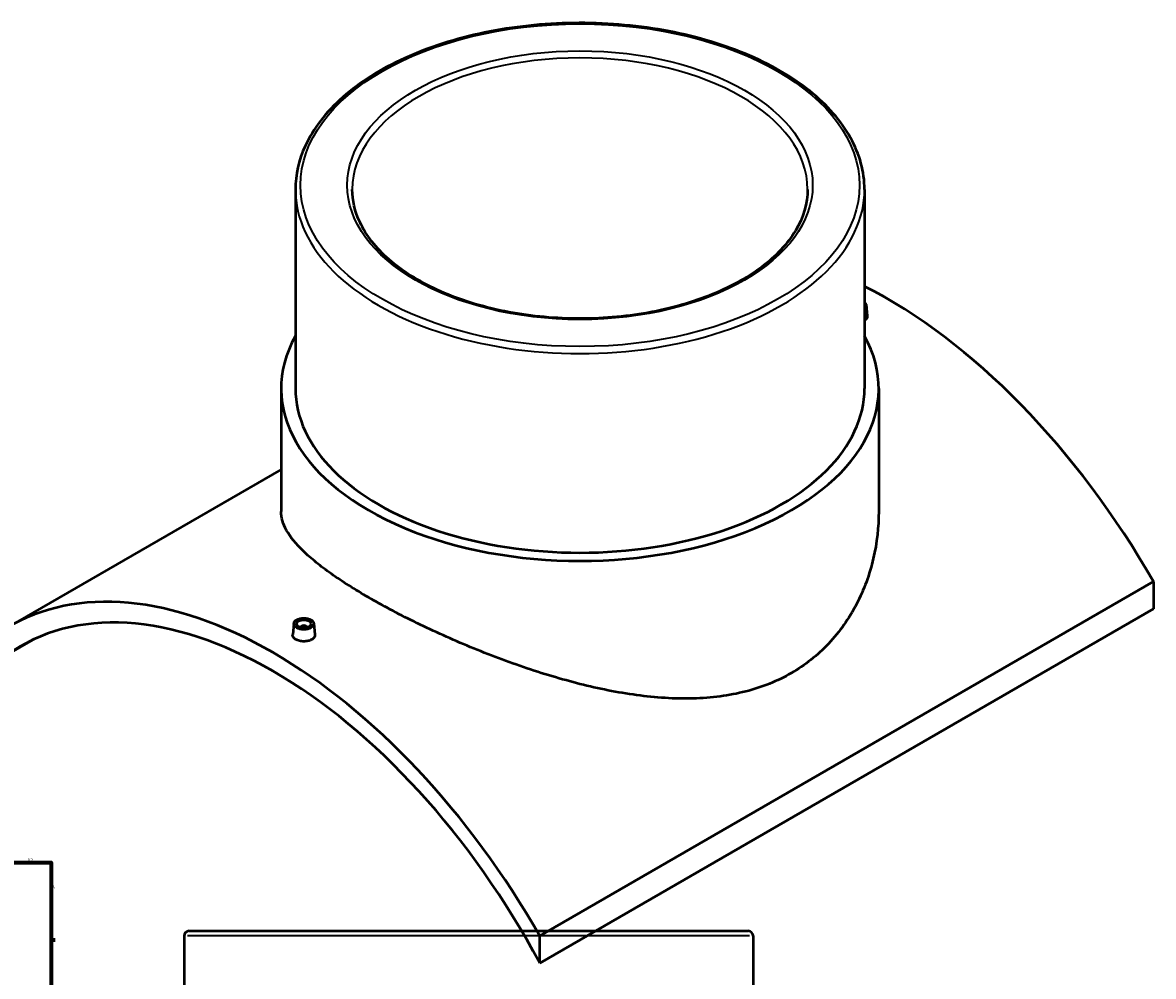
# Model space of a CAD drawing. Header units: millimetres. Extents: x -379 to 1596, y -431 to 1165.
# Tile 6 of 6: x 801 to 1596, y 494 to 1165. Entities that reach past the tile are written whole.
import ezdxf

# ---------------------------------------------------------------- set-up
doc = ezdxf.new("R2010")
doc.units = ezdxf.units.MM
for name, color, linetype, lineweight in [('Border (ANSI)', 7, 'Continuous', 70), ('Visible (ANSI)', 7, 'Continuous', 50), ('Visible Narrow (ANSI)', 7, 'Continuous', 35)]:
    doc.layers.add(name, color=color, linetype=linetype, lineweight=lineweight)
doc.styles.add('Note Text (ANSI)', font='tahoma.ttf')

# ---------------------------------------------------------------- blocks, each defined once
blk = doc.blocks.new('Borders Default Border')
at = {"layer": 'Border (ANSI)'}
blk.add_line((821, 519.75), (823.8, 519.75), dxfattribs=at)
at = {"layer": 'Border (ANSI)', "flags": 128}
blk.add_lwpolyline([(20, 20), (20, 574), (821, 574), (821, 20), (20, 20)], dxfattribs=at)
at = {"layer": 'Border (ANSI)', "color": 5, "true_color": 0x0000ff, "char_height": 2.4, "attachment_point": 7, "style": 'Note Text (ANSI)'}
for s, insert in [('12', (804.52, 574.4)), ('A', (821.58, 555.68))]:
    blk.add_mtext(s, dxfattribs=dict(at, insert=insert))

msp = doc.modelspace()

# ---------------------------------------------------------------- linework, layer by layer
at = {"layer": 'Visible (ANSI)'}
for p, q in [((992.75, 1047.32), (992.75, 907.33)), ((1392.75, 1047.32), (1392.75, 907.33)), ((1393.84, 966.25), (1394.68, 958.41)), ((982.75, 907.33), (982.75, 820.77)), ((1402.75, 907.33), (1402.75, 820.77)), ((982.75, 850.33), (791.58, 739.96)), ((1595.8, 771.51), (1164.46, 522.47)), ((1595.8, 771.51), (1595.8, 752.38)), ((1164.46, 503.35), (1595.8, 752.38)), ((991.66, 742.12), (990.82, 734.27)), ((996.65, 739.42), (996.65, 739.22)), ((1000.65, 739.42), (1000.65, 739.22)), ((1005.63, 742.12), (1006.48, 734.28)), ((789.7, 719.72), (810.05, 731.47)), ((918.01, 525.91), (1310.91, 525.91)), ((914.46, 522.36), (914.46, 350.91)), ((1164.46, 503.35), (1164.46, 522.47)), ((1314.46, 522.36), (1314.46, 350.91))]:
    msp.add_line(p, q, dxfattribs=at)
for centre, start, end in [((918.01, 522.36), 90, 180), ((1310.91, 522.36), 0, 90)]:
    msp.add_arc(centre, 3.55, start, end, dxfattribs=at)
for centre, major_axis, start_param, end_param in [((1408.42, 667.69), (185.5, -321.3), 1.560592, 2.415953), ((1386.85, 966), (7, 0), 5.714744, 6.851626), ((1192.75, 907.33), (210, 0), 2.831748, 6.59303), ((1192.75, 907.33), (-200, 0), 0, 3.141593), ((977.08, 418.66), (-185.5, 321.3), 4.702184, 6.29339), ((977.08, 418.66), (-177.5, 307.44), 4.655033, 6.340542), ((998.65, 739.42), (-2, 0), 2.963882, 6.460896)]:
    msp.add_ellipse(centre, major_axis=major_axis, ratio=0.57735, start_param=start_param, end_param=end_param, dxfattribs=at)
for major_axis in [(-7, 0), (5, 0)]:
    msp.add_ellipse((998.65, 741.87), major_axis=major_axis, ratio=0.57735, dxfattribs=at)
for points, knots in [([(1392.75, 1047.32), (1392.75, 1059.64), (1389.41, 1071.94), (1376.42, 1095.42), (1366.65, 1106.57), (1341.54, 1126.64), (1326.1, 1135.51), (1291.25, 1149.96), (1271.83, 1155.53), (1230.99, 1162.82), (1209.59, 1164.54), (1166.95, 1163.98), (1145.72, 1161.71), (1105.52, 1153.37), (1086.56, 1147.31), (1052.82, 1131.97), (1038.05, 1122.68), (1014.26, 1101.74), (1005.23, 1090.09), (995.08, 1067.91), (992.75, 1057.62), (992.75, 1047.32)], [0.785398, 0.785398, 0.785398, 0.785398, 1.094525, 1.094525, 1.410991, 1.410991, 1.733466, 1.733466, 2.05638, 2.05638, 2.378788, 2.378788, 2.701003, 2.701003, 3.02347, 3.02347, 3.346442, 3.346442, 3.668546, 3.668546, 3.926991, 3.926991, 3.926991, 3.926991]), ([(1352.75, 1047.32), (1352.75, 1037.46), (1349.88, 1027.58), (1338.66, 1008.97), (1330.49, 1000.23), (1309.76, 984.76), (1297.31, 977.99), (1269.26, 967), (1253.68, 962.78), (1220.93, 957.35), (1203.77, 956.14), (1169.64, 956.88), (1152.68, 958.83), (1120.71, 965.66), (1105.71, 970.55), (1079.22, 982.71), (1067.72, 989.98), (1049.32, 1006.09), (1042.44, 1014.93), (1034.55, 1031.68), (1032.75, 1039.5), (1032.75, 1047.32)], [5.497787, 5.497787, 5.497787, 5.497787, 5.832811, 5.832811, 6.155858, 6.155858, 6.472408, 6.472408, 6.788876, 6.788876, 7.105976, 7.105976, 7.423282, 7.423282, 7.740259, 7.740259, 8.056585, 8.056585, 8.373715, 8.373715, 8.63938, 8.63938, 8.63938, 8.63938]), ([(1394.68, 958.41), (1394.69, 958.31), (1394.69, 958.22), (1394.69, 957.55), (1394.5, 956.93), (1393.77, 955.9), (1393.3, 955.47), (1392.75, 955.11)], [6.4519533, 6.4519533, 6.4519533, 6.4519533, 6.5001566, 6.5001566, 6.7956523, 6.7956523, 7.0404226, 7.0404226, 7.0404226, 7.0404226]), ([(1341.24, 707.16), (1336.44, 704.39), (1331.35, 701.91), (1320.66, 697.59), (1315.06, 695.76), (1303.43, 692.78), (1297.41, 691.63), (1285.04, 689.99), (1278.69, 689.51), (1259.32, 688.98), (1245.95, 689.87), (1219.15, 693.51), (1205.72, 696.26), (1179.84, 702.79), (1166.43, 706.81), (1139.62, 715.97), (1126.2, 721.1), (1106.79, 729.23), (1100.42, 732.02), (1088.03, 737.66), (1082, 740.52), (1070.37, 746.24), (1064.78, 749.11), (1054.11, 754.79), (1049.03, 757.61), (1039.48, 763.12), (1034.87, 765.9), (1026.1, 771.44), (1021.95, 774.2), (1014.19, 779.67), (1010.59, 782.37), (1004, 787.68), (1001.02, 790.3), (993.08, 797.96), (989.12, 802.85), (983.96, 812.16), (982.75, 816.58), (982.75, 820.77)], [0, 0, 0, 0, 2.036778, 2.036778, 4.073557, 4.073557, 6.110335, 6.110335, 8.147113, 8.147113, 12.22067, 12.22067, 16.294227, 16.294227, 20.347966, 20.347966, 24.401704, 24.401704, 26.428574, 26.428574, 28.455443, 28.455443, 30.482312, 30.482312, 32.509182, 32.509182, 34.536051, 34.536051, 36.56292, 36.56292, 38.58979, 38.58979, 40.616659, 40.616659, 44.670398, 44.670398, 48.724136, 48.724136, 48.724136, 48.724136]), ([(1402.75, 820.77), (1402.75, 810.01), (1401.53, 798.81), (1396.36, 776.71), (1392.4, 765.82), (1384.48, 750.59), (1381.51, 745.69), (1374.94, 736.4), (1371.35, 731.99), (1363.6, 723.79), (1359.44, 719.99), (1350.67, 713.06), (1346.04, 709.94), (1341.24, 707.16)], [113.7425, 113.7425, 113.7425, 113.7425, 117.816056, 117.816056, 121.889613, 121.889613, 123.926391, 123.926391, 125.96317, 125.96317, 127.999948, 127.999948, 130.036726, 130.036726, 130.036726, 130.036726]), ([(1004.2, 730.76), (1003.5, 730.36), (1002.62, 730.01), (1000.69, 729.56), (999.63, 729.46), (997.66, 729.48), (996.61, 729.6), (994.68, 730.08), (993.8, 730.43), (992.41, 731.23), (991.8, 731.74), (991, 732.84), (990.81, 733.44), (990.8, 734.09), (990.81, 734.18), (990.82, 734.27)], [0, 0, 0, 0, 0.295496, 0.295496, 0.590991, 0.590991, 0.886425, 0.886425, 1.181858, 1.181858, 1.477291, 1.477291, 1.772725, 1.772725, 1.820651, 1.820651, 1.820651, 1.820651]), ([(1006.48, 734.28), (1006.49, 734.19), (1006.49, 734.09), (1006.49, 733.42), (1006.3, 732.8), (1005.5, 731.68), (1004.89, 731.16), (1004.2, 730.76)], [4.0882373, 4.0882373, 4.0882373, 4.0882373, 4.1364406, 4.1364406, 4.4319363, 4.4319363, 4.7274319, 4.7274319, 4.7274319, 4.7274319])]:
    msp.add_open_spline(points, degree=3, knots=knots, dxfattribs=at)
at = {"layer": 'Visible Narrow (ANSI)'}
msp.add_line((1312, 522.36), (916.93, 522.36), dxfattribs=at)
for major_axis in [(196.45, 0), (163.55, 0)]:
    msp.add_ellipse((1192.75, 1050.22), major_axis=major_axis, ratio=0.57735, dxfattribs=at)
for major_axis, start_param, end_param in [((-160, 0), 3.141593, 6.283185), ((-200, 0), 0, 3.141593)]:
    msp.add_ellipse((1192.75, 1047.32), major_axis=major_axis, ratio=0.57735, start_param=start_param, end_param=end_param, dxfattribs=at)

# ---------------------------------------------------------------- block references
msp.add_blockref('Borders Default Border', (0, 0))

doc.saveas('drawing.dxf')
